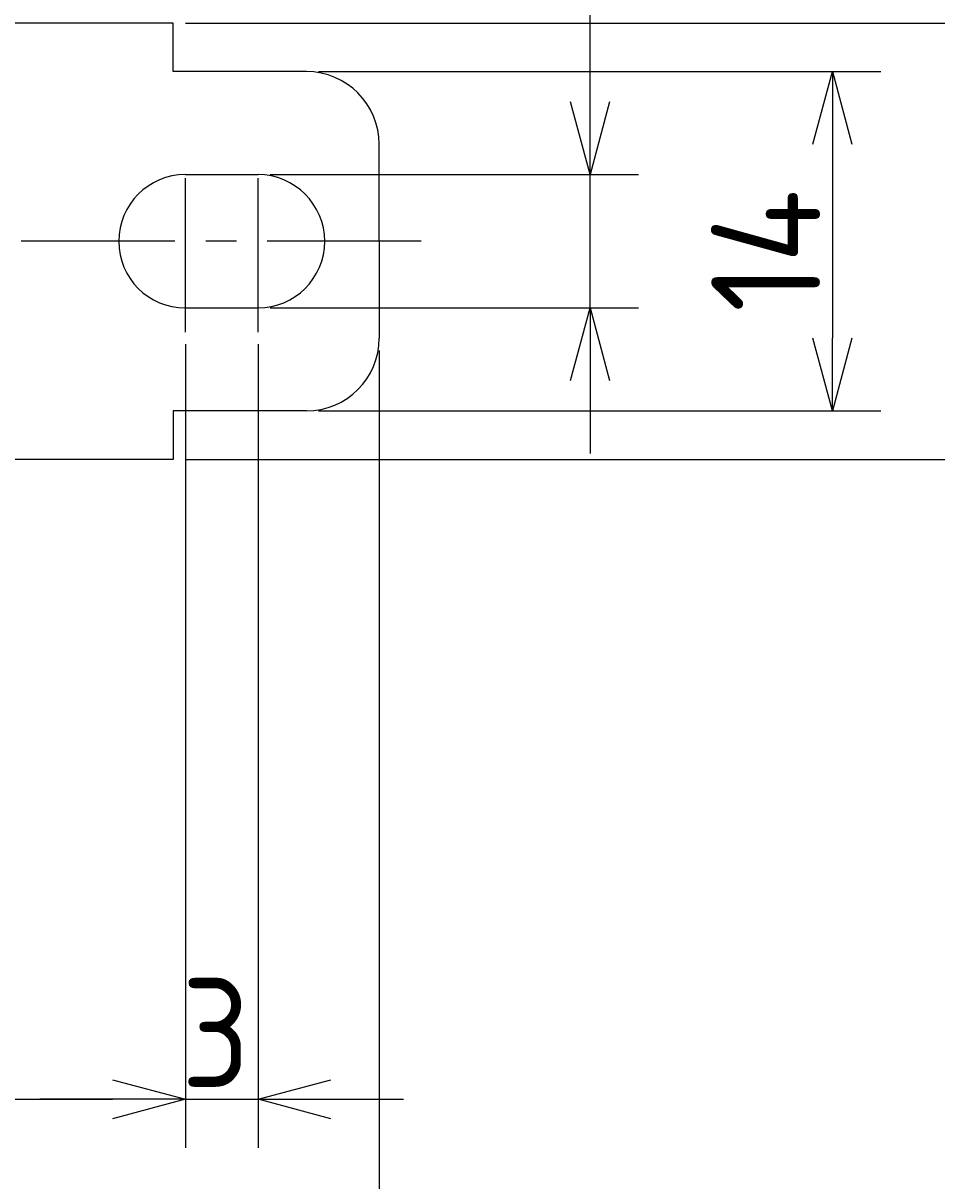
# Model space of a CAD drawing. Extents: x -73 to 314, y 149 to 285.
# Tile 8 of 10: x 192 to 229, y 202 to 249. Entities that reach past the tile are written whole.
import ezdxf

# ---------------------------------------------------------------- set-up
doc = ezdxf.new("R2010")
doc.units = 0
doc.header["$LTSCALE"] = 0.2
doc.linetypes.add('CENTER', pattern=[50.8, 31.75, -6.35, 6.35, -6.35])
doc.layers.get('0').update_dxf_attribs({"linetype": 'CONTINUOUS'})
doc.layers.get('DEFPOINTS').update_dxf_attribs({"linetype": 'CONTINUOUS'})
doc.layers.add('18-0-CON', color=3, linetype='CONTINUOUS')
doc.layers.add('18-2-CEN', color=1, linetype='CENTER')
doc.styles.add('DIMENSION', font='isocp.shx', dxfattribs={"bigfont": 'bigfont.shx'})
doc.dimstyles.get("Standard").update_dxf_attribs({"dimtxt": 0.18, "dimasz": 0.18, "dimexe": 0.18, "dimexo": 0.0625, "dimgap": 0.09, "dimtad": 0, "dimtih": 1, "dimtoh": 1, "dimzin": 0, "dimcen": 0.09, "dimazin": 3, "dimtfac": 1, "dimtofl": 0, "dimtmove": 0, "dimatfit": 3})

# ---------------------------------------------------------------- blocks, each defined once
blk = doc.blocks.new('_OPEN30')
at = {"color": 0, "linetype": 'BYBLOCK'}
for p, q in [((-1, 0.268), (0, 0)), ((0, 0), (-1, -0.268)), ((0, 0), (-1, 0))]:
    blk.add_line(p, q, dxfattribs=at)
blk = doc.blocks.new('*U25')
at = {"color": 0, "style": 'DIMENSION'}
blk.add_text('14', height=4.5, rotation=90, dxfattribs=at).set_placement((224.5, 237.478))
blk = doc.blocks.new('*D24')
at = {"color": 0}
for p, q in [((203.799, 247.403), (227, 247.403)), ((225, 244.403), (225, 236.403)), ((203.799, 233.403), (227, 233.403))]:
    blk.add_line(p, q, dxfattribs=at)
at = {"layer": 'DEFPOINTS', "color": 0}
for p in [(203.299, 247.403), (203.299, 233.403), (225, 233.403)]:
    blk.add_point(p, dxfattribs=at)
at = {"color": 0, "xscale": 3, "yscale": 3, "zscale": 3}
for p, rotation in [((225, 247.403), 90), ((225, 233.403), 270)]:
    blk.add_blockref('_OPEN30', p, dxfattribs=dict(at, rotation=rotation))
at = {"layer": '18-0-CON'}
blk.add_blockref('*U25', (0, 0), dxfattribs=at)
blk = doc.blocks.new('*U27')
at = {"color": 0, "style": 'DIMENSION'}
blk.add_text('18', height=4.5, rotation=90, dxfattribs=at).set_placement((234.5, 237.703))
blk = doc.blocks.new('*D26')
at = {"color": 0}
for p, q in [((198.299, 249.403), (237, 249.403)), ((235, 246.403), (235, 234.403)), ((198.299, 231.403), (237, 231.403))]:
    blk.add_line(p, q, dxfattribs=at)
at = {"layer": 'DEFPOINTS', "color": 0}
for p in [(197.799, 249.403), (197.799, 231.403), (235, 231.403)]:
    blk.add_point(p, dxfattribs=at)
at = {"color": 0, "xscale": 3, "yscale": 3, "zscale": 3}
for p, rotation in [((235, 249.403), 90), ((235, 231.403), 270)]:
    blk.add_blockref('_OPEN30', p, dxfattribs=dict(at, rotation=rotation))
at = {"layer": '18-0-CON'}
blk.add_blockref('*U27', (0, 0), dxfattribs=at)
blk = doc.blocks.new('*U29')
at = {"color": 0, "style": 'DIMENSION'}
blk.add_text('113', height=4.5, dxfattribs=at).set_placement((145.881, 195.5))
blk = doc.blocks.new('*D28')
at = {"color": 0}
for p, q in [((93.299, 243.903), (93.299, 193)), ((206.299, 235.903), (206.299, 193)), ((96.299, 195), (203.299, 195))]:
    blk.add_line(p, q, dxfattribs=at)
at = {"layer": 'DEFPOINTS', "color": 0}
for p in [(93.299, 244.403), (206.299, 236.403), (206.299, 195)]:
    blk.add_point(p, dxfattribs=at)
at = {"color": 0, "xscale": 3, "yscale": 3, "zscale": 3, "rotation": 180}
blk.add_blockref('_OPEN30', (93.299, 195), dxfattribs=at)
at = {"color": 0, "xscale": 3, "yscale": 3, "zscale": 3}
blk.add_blockref('_OPEN30', (206.299, 195), dxfattribs=at)
at = {"layer": '18-0-CON'}
blk.add_blockref('*U29', (0, 0), dxfattribs=at)
blk = doc.blocks.new('*U35')
at = {"color": 0, "style": 'DIMENSION'}
blk.add_text('3', height=4.5, dxfattribs=at).set_placement((198.131, 205.5))
blk = doc.blocks.new('*D34')
at = {"color": 0}
for p, q in [((198.299, 236.153), (198.299, 203)), ((201.299, 236.153), (201.299, 203)), ((195.299, 205), (192.299, 205)), ((198.299, 205), (201.299, 205)), ((204.299, 205), (207.299, 205))]:
    blk.add_line(p, q, dxfattribs=at)
at = {"layer": 'DEFPOINTS', "color": 0}
for p in [(198.299, 236.653), (201.299, 236.653), (201.299, 205)]:
    blk.add_point(p, dxfattribs=at)
at = {"color": 0, "xscale": 3, "yscale": 3, "zscale": 3}
blk.add_blockref('_OPEN30', (198.299, 205), dxfattribs=at)
at = {"color": 0, "xscale": 3, "yscale": 3, "zscale": 3, "rotation": 180}
blk.add_blockref('_OPEN30', (201.299, 205), dxfattribs=at)
at = {"layer": '18-0-CON'}
blk.add_blockref('*U35', (0, 0), dxfattribs=at)
blk = doc.blocks.new('*U37')
at = {"color": 0, "style": 'DIMENSION'}
blk.add_text('5.5', height=4.5, rotation=90, dxfattribs=at).set_placement((214.5, 251.082))
blk = doc.blocks.new('*D36')
at = {"color": 0}
for p, q in [((215, 246.153), (215, 258.743)), ((201.799, 243.153), (217, 243.153)), ((215, 237.653), (215, 243.153)), ((201.799, 237.653), (217, 237.653)), ((215, 234.653), (215, 231.653))]:
    blk.add_line(p, q, dxfattribs=at)
at = {"layer": 'DEFPOINTS', "color": 0}
for p in [(201.299, 243.153), (215, 243.153), (201.299, 237.653)]:
    blk.add_point(p, dxfattribs=at)
at = {"color": 0, "xscale": 3, "yscale": 3, "zscale": 3}
for p, rotation in [((215, 243.153), 270), ((215, 237.653), 90)]:
    blk.add_blockref('_OPEN30', p, dxfattribs=dict(at, rotation=rotation))
at = {"layer": '18-0-CON'}
blk.add_blockref('*U37', (0, 0), dxfattribs=at)

msp = doc.modelspace()

# ---------------------------------------------------------------- linework, layer by layer
for p, q in [((197.799, 249.403), (149.799, 249.403)), ((197.799, 247.403), (197.799, 249.403)), ((203.299, 247.403), (197.799, 247.403)), ((206.299, 240.403), (206.299, 244.403)), ((198.299, 243.153), (201.299, 243.153)), ((206.299, 240.403), (206.299, 236.403)), ((198.299, 237.653), (201.299, 237.653)), ((203.299, 233.403), (197.799, 233.403)), ((197.799, 233.403), (197.799, 231.403)), ((197.799, 231.403), (149.799, 231.403))]:
    msp.add_line(p, q)
at = {"color": 0}
for p, q in [((198.299, 236.09), (198.299, 203)), ((102.799, 205), (195.299, 205))]:
    msp.add_line(p, q, dxfattribs=at)
for centre, radius, start, end in [((203.299, 244.403), 3, 0, 90), ((198.299, 240.403), 2.75, 90, 270), ((201.299, 240.403), 2.75, 270, 90), ((203.299, 236.403), 3, 270, 0)]:
    msp.add_arc(centre, radius, start, end)
at = {"layer": '18-2-CEN', "color": 0}
for p, q in [((198.299, 236.653), (198.299, 244.153)), ((201.299, 236.653), (201.299, 244.153)), ((208.031, 240.403), (92.283, 240.403))]:
    msp.add_line(p, q, dxfattribs=at)

# ---------------------------------------------------------------- block references
at = {"color": 0, "xscale": 3, "yscale": 3, "zscale": 3}
msp.add_blockref('_OPEN30', (198.299, 205), dxfattribs=at)

# ---------------------------------------------------------------- dimensions: what is measured, and where the dimension line sits
at = {"color": 0}
dim = msp.add_linear_dim(base=(215, 243.153), p1=(201.299, 237.653), p2=(201.299, 243.153), angle=90, dimstyle='Standard', override={"dimscale": 1, "dimclrd": 0, "dimclre": 0, "dimclrt": 0, "dimtol": 0, "dimtp": 0.1, "dimtm": 0}, dxfattribs=at)
dim.commit()
dim.dimension.update_dxf_attribs({"geometry": '*D36', "text_midpoint": (215, 255), "dimtype": 128})
for base, p1, p2, picture, middle in [((235, 231.403), (197.799, 249.403), (197.799, 231.403), '*D26', (232.25, 240.403)), ((225, 233.403), (203.299, 247.403), (203.299, 233.403), '*D24', (222.25, 240.403))]:
    dim = msp.add_linear_dim(base=base, p1=p1, p2=p2, angle=90, dimstyle='Standard', override={"dimscale": 1, "dimclrd": 0, "dimclre": 0, "dimclrt": 0, "dimtol": 0, "dimtp": 0.1, "dimtm": 0}, dxfattribs=at)
    dim.commit()
    dim.dimension.update_dxf_attribs({"geometry": picture, "text_midpoint": middle})
for base, p1, p2, picture, middle in [((206.299, 195), (93.299, 244.403), (206.299, 236.403), '*D28', (149.799, 197.75)), ((201.299, 205), (198.299, 236.653), (201.299, 236.653), '*D34', (199.799, 207.75))]:
    dim = msp.add_linear_dim(base=base, p1=p1, p2=p2, dimstyle='Standard', override={"dimscale": 1, "dimclrd": 0, "dimclre": 0, "dimclrt": 0, "dimtol": 0, "dimtp": 0.1, "dimtm": 0}, dxfattribs=at)
    dim.commit()
    dim.dimension.update_dxf_attribs({"geometry": picture, "text_midpoint": middle})

doc.saveas('drawing.dxf')
